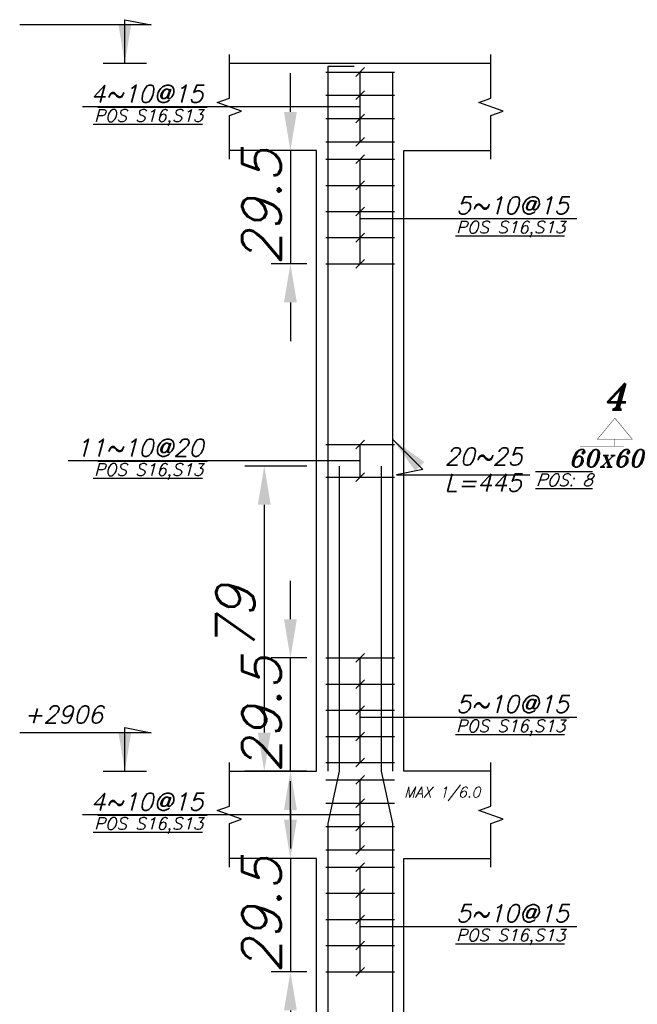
# Model space of a CAD drawing. Header units: inches. Extents: x 826 to 1034, y 702 to 834.
# Tile 23 of 93: x 882.64 to 885.84, y 741.24 to 746.35. Entities that reach past the tile are written whole.
import ezdxf
from ezdxf.enums import TextEntityAlignment as Align

# ---------------------------------------------------------------- set-up
doc = ezdxf.new("R2010")
doc.units = ezdxf.units.IN
doc.header["$MEASUREMENT"] = 0
doc.layers.add('SAZE_DRAWINGS', color=7, linetype='Continuous')
doc.styles.add('SAZE_STYLE', font='romansp.shx', dxfattribs={"oblique": 15})
doc.styles.add('SAZE_STYLE1', font='romant.shx', dxfattribs={"oblique": 15})
doc.dimstyles.new('SAZE_DIM_STYLE', dxfattribs={"dimtxt": 0.2, "dimasz": 0.2, "dimexe": 0.1, "dimexo": 0.05, "dimgap": 0.05, "dimtad": 0, "dimzin": 0, "dimdsep": 46, "dimtxsty": 'SAZE_STYLE', "dimcen": 0.09, "dimclrd": 2, "dimclre": 2, "dimclrt": 3, "dimadec": 0, "dimazin": 0, "dimtfac": 1, "dimtdec": 4, "dimtix": 1, "dimtmove": 1, "dimatfit": 3, "dimfxl": 1, "dimtolj": 1, "dimtzin": 0, "dimarcsym": 0})

# ---------------------------------------------------------------- blocks, each defined once
blk = doc.blocks.new('*D3773')
at = {"layer": 'Defpoints', "color": 0, "transparency": 16777216}
for p in [(884.1812, 744.0327), (883.9102, 742.4519), (884.1812, 742.4519)]:
    blk.add_point(p, dxfattribs=at)
at = {"layer": 'SAZE_DRAWINGS', "color": 2, "lineweight": -2, "transparency": 16777216}
for p, q in [((884.1312, 744.0327), (883.8102, 744.0327)), ((883.9102, 743.8327), (883.9102, 742.6519)), ((884.1312, 742.4519), (883.8102, 742.4519))]:
    blk.add_line(p, q, dxfattribs=at)
at = {"layer": 'SAZE_DRAWINGS', "color": 2, "transparency": 16777216}
for points in [[(883.8768, 743.8327), (883.9435, 743.8327), (883.9102, 744.0327)], [(883.8768, 742.6519), (883.9435, 742.6519), (883.9102, 742.4519)]]:
    blk.add_solid(points, dxfattribs=at)
at = {"layer": 'SAZE_DRAWINGS', "color": 3, "transparency": 16777216, "insert": (883.7602, 743.2423), "char_height": 0.2, "attachment_point": 5, "rotation": 90, "style": 'SAZE_STYLE'}
blk.add_mtext('\\A1;79', dxfattribs=at)
blk = doc.blocks.new('*D3775')
at = {"layer": 'Defpoints', "color": 0, "transparency": 16777216}
for p in [(884.1812, 742.0002), (884.0457, 741.413), (884.1812, 741.413)]:
    blk.add_point(p, dxfattribs=at)
at = {"layer": 'SAZE_DRAWINGS', "color": 2, "lineweight": -2, "transparency": 16777216}
for p, q in [((884.0457, 742.2002), (884.0457, 742.4002)), ((884.1312, 742.0002), (883.9457, 742.0002)), ((884.0457, 742.0002), (884.0457, 741.413)), ((884.1312, 741.413), (883.9457, 741.413)), ((884.0457, 741.213), (884.0457, 741.013))]:
    blk.add_line(p, q, dxfattribs=at)
at = {"layer": 'SAZE_DRAWINGS', "color": 2, "transparency": 16777216}
for points in [[(884.0123, 742.2002), (884.079, 742.2002), (884.0457, 742.0002)], [(884.0123, 741.213), (884.079, 741.213), (884.0457, 741.413)]]:
    blk.add_solid(points, dxfattribs=at)
at = {"layer": 'SAZE_DRAWINGS', "color": 3, "transparency": 16777216, "insert": (883.8957, 741.7066), "char_height": 0.2, "attachment_point": 5, "rotation": 90, "style": 'SAZE_STYLE'}
blk.add_mtext('\\A1;29.5', dxfattribs=at)
blk = doc.blocks.new('*D3717')
at = {"layer": 'Defpoints', "color": 0, "transparency": 16777216}
for p in [(884.0457, 743.039), (884.1812, 743.039), (884.1812, 742.4519)]:
    blk.add_point(p, dxfattribs=at)
at = {"layer": 'SAZE_DRAWINGS', "color": 2, "lineweight": -2, "transparency": 16777216}
for p, q in [((884.0457, 743.239), (884.0457, 743.439)), ((884.1312, 743.039), (883.9457, 743.039)), ((884.0457, 742.4519), (884.0457, 743.039)), ((884.1312, 742.4519), (883.9457, 742.4519)), ((884.0457, 742.2519), (884.0457, 742.0519))]:
    blk.add_line(p, q, dxfattribs=at)
at = {"layer": 'SAZE_DRAWINGS', "color": 2, "transparency": 16777216}
for points in [[(884.0123, 743.239), (884.079, 743.239), (884.0457, 743.039)], [(884.0123, 742.2519), (884.079, 742.2519), (884.0457, 742.4519)]]:
    blk.add_solid(points, dxfattribs=at)
at = {"layer": 'SAZE_DRAWINGS', "color": 3, "transparency": 16777216, "insert": (883.8957, 742.7454), "char_height": 0.2, "attachment_point": 5, "rotation": 90, "style": 'SAZE_STYLE'}
blk.add_mtext('\\A1;29.5', dxfattribs=at)
blk = doc.blocks.new('*D3718')
at = {"layer": 'Defpoints', "color": 0, "transparency": 16777216}
for p in [(884.1812, 745.6677), (884.0457, 745.0805), (884.1812, 745.0805)]:
    blk.add_point(p, dxfattribs=at)
at = {"layer": 'SAZE_DRAWINGS', "color": 2, "lineweight": -2, "transparency": 16777216}
for p, q in [((884.0457, 745.8677), (884.0457, 746.0677)), ((884.1312, 745.6677), (883.9457, 745.6677)), ((884.0457, 745.6677), (884.0457, 745.0805)), ((884.1312, 745.0805), (883.9457, 745.0805)), ((884.0457, 744.8805), (884.0457, 744.6805))]:
    blk.add_line(p, q, dxfattribs=at)
at = {"layer": 'SAZE_DRAWINGS', "color": 2, "transparency": 16777216}
for points in [[(884.0123, 745.8677), (884.079, 745.8677), (884.0457, 745.6677)], [(884.0123, 744.8805), (884.079, 744.8805), (884.0457, 745.0805)]]:
    blk.add_solid(points, dxfattribs=at)
at = {"layer": 'SAZE_DRAWINGS', "color": 3, "transparency": 16777216, "insert": (883.8957, 745.3741), "char_height": 0.2, "attachment_point": 5, "rotation": 90, "style": 'SAZE_STYLE'}
blk.add_mtext('\\A1;29.5', dxfattribs=at)

msp = doc.modelspace()

# ---------------------------------------------------------------- linework, layer by layer
at = {"layer": 'SAZE_DRAWINGS', "color": 3}
for p, q in [((883.0746, 746.1193), (883.3004, 746.1193)), ((883.7295, 746.1193), (885.0845, 746.1193)), ((884.2286, 746.0742), (884.5854, 746.0742)), ((884.2286, 745.9537), (884.5854, 745.9537)), ((884.2286, 745.8333), (884.5854, 745.8333)), ((884.2286, 745.7129), (884.5854, 745.7129)), ((884.2286, 745.6225), (884.5854, 745.6225)), ((884.2286, 745.487), (884.5854, 745.487)), ((884.2286, 745.3515), (884.5854, 745.3515)), ((884.2286, 745.216), (884.5854, 745.216)), ((884.2286, 745.0805), (884.5854, 745.0805)), ((884.2286, 744.1438), (884.5854, 744.1438)), ((884.2286, 743.9758), (884.5854, 743.9758)), ((884.2286, 743.039), (884.5854, 743.039)), ((884.2286, 742.9035), (884.5854, 742.9035)), ((884.2286, 742.768), (884.5854, 742.768)), ((884.2286, 742.6325), (884.5854, 742.6325)), ((884.2286, 742.497), (884.5854, 742.497)), ((883.0746, 742.4519), (883.3004, 742.4519)), ((884.2286, 742.4067), (884.5854, 742.4067)), ((884.2286, 742.2863), (884.5854, 742.2863)), ((884.2286, 742.1658), (884.5854, 742.1658)), ((884.2286, 742.0454), (884.5854, 742.0454)), ((884.2286, 741.955), (884.5854, 741.955)), ((884.2286, 741.8195), (884.5854, 741.8195)), ((884.2286, 741.684), (884.5854, 741.684)), ((884.2286, 741.5485), (884.5854, 741.5485)), ((884.2286, 741.413), (884.5854, 741.413))]:
    msp.add_line(p, q, dxfattribs=at)
at = {"layer": 'SAZE_DRAWINGS', "color": 2}
for p, q in [((884.4296, 746.0968), (884.3844, 746.0516)), ((884.407, 745.7129), (884.407, 746.0742)), ((884.4296, 745.9763), (884.3844, 745.9312)), ((884.407, 745.8935), (882.9676, 745.8935)), ((884.4296, 745.8559), (884.3844, 745.8107)), ((884.4296, 745.7354), (884.3844, 745.6903)), ((884.4296, 745.6451), (884.3844, 745.5999)), ((884.407, 745.0805), (884.407, 745.6225)), ((884.4296, 745.5096), (884.3844, 745.4644)), ((884.4296, 745.3741), (884.3844, 745.3289)), ((884.407, 745.3154), (885.5302, 745.3154)), ((884.4296, 745.2386), (884.3844, 745.1934)), ((884.4296, 745.1031), (884.3844, 745.0579)), ((884.4296, 744.1664), (884.3844, 744.1212)), ((884.407, 743.9758), (884.407, 744.1438)), ((884.407, 744.0598), (882.8945, 744.0598)), ((884.4296, 743.9984), (884.3844, 743.9532)), ((884.4296, 743.0616), (884.3844, 743.0164)), ((884.407, 742.497), (884.407, 743.039)), ((884.4296, 742.9261), (884.3844, 742.8809)), ((884.4296, 742.7906), (884.3844, 742.7454)), ((884.407, 742.7319), (885.5302, 742.7319)), ((884.4296, 742.6551), (884.3844, 742.6099)), ((884.4296, 742.5196), (884.3844, 742.4745)), ((884.4296, 742.4293), (884.3844, 742.3841)), ((884.407, 742.0454), (884.407, 742.4067)), ((884.4296, 742.3088), (884.3844, 742.2637)), ((884.407, 742.226), (882.9676, 742.226)), ((884.4296, 742.1884), (884.3844, 742.1432)), ((884.4296, 742.068), (884.3844, 742.0228)), ((884.4296, 741.9776), (884.3844, 741.9325)), ((884.407, 741.413), (884.407, 741.955)), ((884.4296, 741.8421), (884.3844, 741.797)), ((884.4296, 741.7066), (884.3844, 741.6615)), ((884.407, 741.6479), (885.5302, 741.6479)), ((884.4296, 741.5711), (884.3844, 741.526)), ((884.4296, 741.4356), (884.3844, 741.3905))]:
    msp.add_line(p, q, dxfattribs=at)
at = {"layer": 'SAZE_DRAWINGS', "color": 1}
for points in [[(883.7295, 745.6225), (883.7295, 745.8484), (883.7927, 745.8709), (883.6663, 745.9161), (883.7295, 745.9387), (883.7295, 746.1645)], [(885.0845, 745.6225), (885.0845, 745.8484), (885.1477, 745.8709), (885.0213, 745.9161), (885.0845, 745.9387), (885.0845, 746.1645)], [(883.7295, 741.955), (883.7295, 742.1809), (883.7927, 742.2035), (883.6663, 742.2486), (883.7295, 742.2712), (883.7295, 742.497)], [(885.0845, 741.955), (885.0845, 742.1809), (885.1477, 742.2035), (885.0213, 742.2486), (885.0845, 742.2712), (885.0845, 742.497)]]:
    msp.add_lwpolyline(points, dxfattribs=at)
at = {"layer": 'SAZE_DRAWINGS', "color": 6}
for points in [[(884.3754, 746.1035), (884.2399, 746.1035), (884.2399, 742.4519)], [(884.4386, 746.0742), (884.5741, 746.0742), (884.5741, 742.4519)], [(884.2986, 744.0327), (884.2986, 742.4519), (884.2399, 742.1809), (884.2399, 739.5251)], [(884.5154, 744.0327), (884.5154, 742.4519), (884.5741, 742.1809), (884.5741, 739.5251)]]:
    msp.add_lwpolyline(points, dxfattribs=at)
at = {"layer": 'SAZE_DRAWINGS', "color": 3}
for points in [[(883.7295, 742.4519), (884.1812, 742.4519), (884.1812, 745.6677), (883.7295, 745.6677)], [(885.0845, 742.4519), (884.6328, 742.4519), (884.6328, 745.6677), (885.0845, 745.6677)], [(883.7295, 739.5251), (884.1812, 739.5251), (884.1812, 742.0002), (883.7295, 742.0002)], [(885.0845, 739.5251), (884.6328, 739.5251), (884.6328, 742.0002), (885.0845, 742.0002)]]:
    msp.add_lwpolyline(points, dxfattribs=at)
at = {"layer": 'SAZE_DRAWINGS', "color": 3, "const_width": 0.00226}
msp.add_lwpolyline([(885.6368, 744.1722), (885.8175, 744.1722), (885.7272, 744.2806)], close=True, dxfattribs=at)
msp.add_lwpolyline([(885.7272, 744.1722), (885.7272, 744.1361), (885.7723, 744.1361), (885.5465, 744.1361)], dxfattribs=at)

# ---------------------------------------------------------------- texts
at = {"layer": 'SAZE_DRAWINGS', "color": 2, "style": 'SAZE_STYLE', "oblique": 15}
for s, p in [('4~10@15', (883.594, 745.9161)), ('11~10@20', (883.594, 744.0824)), ('4~10@15', (883.594, 742.2486))]:
    msp.add_text(s, height=0.09033, dxfattribs=at).set_placement(p, align=Align.RIGHT)
for p in [(883.5941, 745.88), (883.5941, 744.0462), (883.5941, 742.2125)]:
    msp.add_text('%%U%%OPOS S16,S13', height=0.063232, dxfattribs=at).set_placement(p, align=Align.TOP_RIGHT)
for p in [(884.9038, 745.338), (884.9038, 742.7545), (884.9038, 741.6705)]:
    msp.add_text('5~10@15', height=0.09033, dxfattribs=at).set_placement(p)
for p in [(884.9039, 745.3018), (884.9039, 742.7183), (884.9039, 741.6344)]:
    msp.add_text('%%U%%OPOS S16,S13', height=0.063232, dxfattribs=at).set_placement(p, align=Align.TOP_LEFT)
at = {"layer": 'SAZE_DRAWINGS', "color": 3, "style": 'SAZE_STYLE1', "oblique": 15}
msp.add_text('4', height=0.1355, dxfattribs=at).set_placement((885.7272, 744.3258), align=Align.CENTER)
msp.add_text('60x60', height=0.09033, dxfattribs=at).set_placement((885.682, 744.118), align=Align.TOP_CENTER)
at = {"layer": 'SAZE_DRAWINGS', "color": 3, "style": 'SAZE_STYLE', "oblique": 15}
msp.add_text('MAX 1/6.0', height=0.0542, dxfattribs=at).set_placement((884.6351, 742.3164))
at = {"layer": 'SAZE_DRAWINGS', "color": 3, "char_height": 0.09033, "style": 'SAZE_STYLE'}
for s, insert, attachment_point in [('\\A1;20~25', (884.8451, 744.0372), 7), ('+2906', (883.0746, 742.7003), 9)]:
    msp.add_mtext(s, dxfattribs=dict(at, insert=insert, attachment_point=attachment_point))
at = {"layer": 'SAZE_DRAWINGS', "color": 2, "attachment_point": 1, "style": 'SAZE_STYLE'}
for s, insert, char_height in [('L=445', (884.8451, 743.992), 0.09033), ('{\\Q20;\\L\\OPOS: 8}', (885.3165, 743.992), 0.063232)]:
    msp.add_mtext(s, dxfattribs=dict(at, insert=insert, char_height=char_height))

# ---------------------------------------------------------------- dimensions: what is measured, and where the dimension line sits
at = {"layer": 'SAZE_DRAWINGS', "color": 3}
for base, p1, p2, override, picture, middle in [((884.0457, 745.0805), (884.1812, 745.6677), (884.1812, 745.0805), {"dimtxt": 0.2, "dimasz": 0.2, "dimgap": 0.05, "dimtad": 1, "dimtoh": 1, "dimdec": 1, "dimlfac": 50, "dimrnd": 0.5, "dimzin": 8, "dimclrd": 2, "dimclre": 2, "dimclrt": 3}, '*D3718', (883.8957, 745.3741)), ((883.9102, 742.4519), (884.1812, 744.0327), (884.1812, 742.4519), {"dimtxt": 0.2, "dimasz": 0.2, "dimgap": 0.05, "dimtad": 1, "dimtoh": 1, "dimdec": 1, "dimlfac": 50, "dimrnd": 1, "dimzin": 8, "dimclrd": 2, "dimclre": 2, "dimclrt": 3}, '*D3773', (883.7602, 743.2423)), ((884.0457, 743.039), (884.1812, 742.4519), (884.1812, 743.039), {"dimtxt": 0.2, "dimasz": 0.2, "dimgap": 0.05, "dimtad": 1, "dimtoh": 1, "dimdec": 1, "dimlfac": 50, "dimrnd": 0.5, "dimzin": 8, "dimclrd": 2, "dimclre": 2, "dimclrt": 3}, '*D3717', (883.8957, 742.7454)), ((884.0457, 741.413), (884.1812, 742.0002), (884.1812, 741.413), {"dimtxt": 0.2, "dimasz": 0.2, "dimgap": 0.05, "dimtad": 1, "dimtoh": 1, "dimdec": 1, "dimlfac": 50, "dimrnd": 0.5, "dimzin": 8, "dimclrd": 2, "dimclre": 2, "dimclrt": 3}, '*D3775', (883.8957, 741.7066))]:
    dim = msp.add_linear_dim(base=base, p1=p1, p2=p2, angle=90, dimstyle='SAZE_DIM_STYLE', override=override, dxfattribs=at)
    dim.commit()
    dim.dimension.update_dxf_attribs({"geometry": picture, "text_midpoint": middle})

# ---------------------------------------------------------------- leaders
at = {"layer": 'SAZE_DRAWINGS', "color": 7, "annotation_type": 0, "has_hookline": 1}
for points, hookline_direction, text_width in [([(883.1875, 746.1193), (883.1875, 746.3452), (883.3246, 746.3178), (883.1246, 746.3178)], 1, 0.4308), ([(884.5741, 744.1727), (884.7322, 744.0146), (884.5951, 743.9872), (884.7951, 743.9872)], 0, 0.4415), ([(883.1875, 742.4519), (883.1875, 742.6777), (883.3246, 742.6503), (883.1246, 742.6503)], 1, 0.4319)]:
    msp.add_leader(points, dimstyle='SAZE_DIM_STYLE', override={"dimasz": 0.2, "dimgap": 0.05, "dimtad": 1, "dimtoh": 1, "dimrnd": 0.05, "dimclrd": 2}, dxfattribs=dict(at, hookline_direction=hookline_direction, text_width=text_width))

doc.saveas('drawing.dxf')
